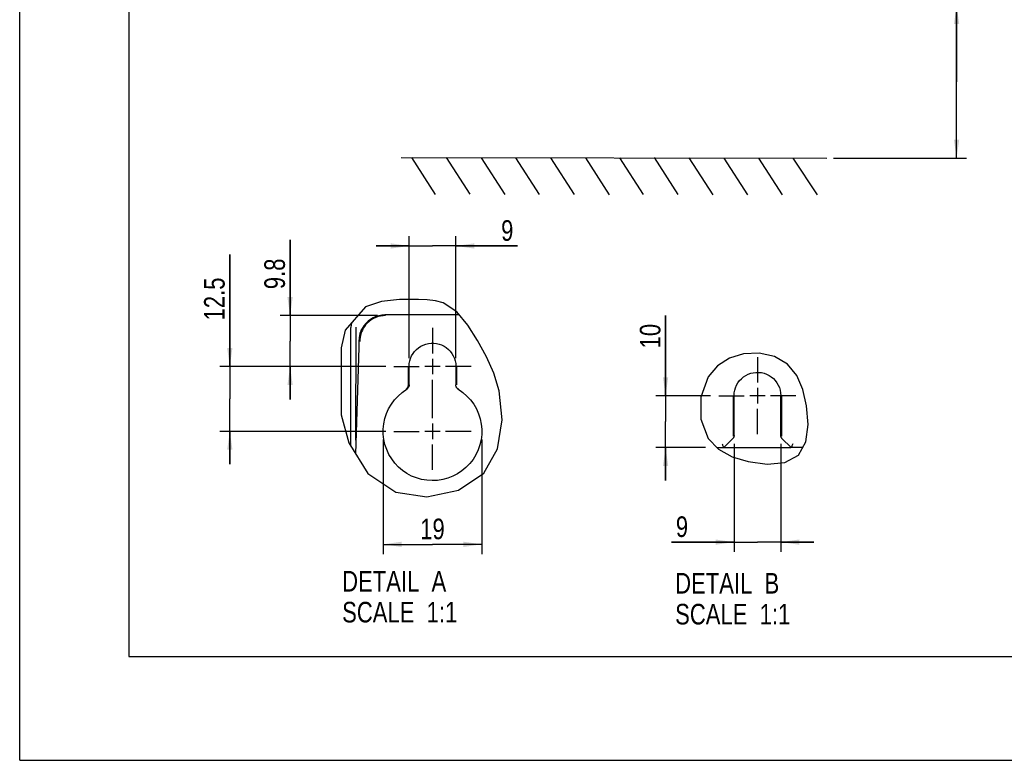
# Model space of a CAD drawing. Header units: inches. Extents: x 0 to 117, y 0 to 83.
# Tile 1 of 75: x 0 to 37, y 0 to 28. Entities that reach past the tile are written whole.
import ezdxf

# ---------------------------------------------------------------- set-up
doc = ezdxf.new("R2010")
doc.units = ezdxf.units.IN
doc.header["$LTSCALE"] = 6.431102
doc.header["$MEASUREMENT"] = 0
doc.linetypes.add('CENTER', pattern=[0.6, 0.375, -0.075, 0.075, -0.075])
doc.layers.get('0').update_dxf_attribs({"linetype": 'CONTINUOUS'})
doc.layers.add('DEFAULT_1', color=7, linetype='CENTER')
doc.styles.get("Standard").update_dxf_attribs({"font": 'txt', "width": 0.8})
doc.dimstyles.new('DIMSTYLE_1', dxfattribs={"dimtxt": 0.78125, "dimasz": 0.7, "dimexe": 0.18, "dimexo": 0.0625, "dimgap": 0.09, "dimtad": 1, "dimdec": 1, "dimzin": 4, "dimdsep": 46, "dimtxsty": 'STANDARD', "dimblk": '_FILLED', "dimblk1": '_FILLED', "dimblk2": '_FILLED', "dimcen": 0.09, "dimadec": 0, "dimazin": 0, "dimtfac": 1, "dimtdec": 1, "dimtofl": 0, "dimtmove": 0, "dimatfit": 3, "dimldrblk": '_FILLED', "dimfxl": 1, "dimtolj": 1, "dimtzin": 4, "dimarcsym": 0})
doc.dimstyles.new('DIMSTYLE_3', dxfattribs={"dimtxt": 0.78125, "dimasz": 0.7, "dimexe": 0.18, "dimexo": 0.0625, "dimgap": 0.09, "dimtad": 1, "dimdec": 1, "dimlfac": 0.2, "dimzin": 4, "dimdsep": 46, "dimtxsty": 'STANDARD', "dimblk": '_FILLED', "dimblk1": '_FILLED', "dimblk2": '_FILLED', "dimcen": 0.09, "dimadec": 0, "dimazin": 0, "dimtfac": 1, "dimtdec": 1, "dimtofl": 0, "dimtmove": 0, "dimatfit": 3, "dimldrblk": '_FILLED', "dimfxl": 1, "dimtolj": 1, "dimtzin": 4, "dimarcsym": 0})

# ---------------------------------------------------------------- blocks, each defined once
blk = doc.blocks.new('_FILLED')
at = {"color": 0, "linetype": 'BYBLOCK'}
blk.add_solid([(0, 0), (-1, 0.143), (-1, -0.143)], dxfattribs=at)
blk = doc.blocks.new('*D1')
at = {"color": 7, "linetype": 'CONTINUOUS'}
for p, q in [((35.527, 25.726), (35.527, 34.265)), ((27.664, 28.618), (35.332, 28.618)), ((35.332, 28.618), (35.902, 28.618)), ((35.527, 28.618), (35.527, 25.726)), ((35.527, 22.834), (35.527, 25.726)), ((30.862, 22.834), (35.332, 22.834)), ((35.332, 22.834), (35.902, 22.834))]:
    blk.add_line(p, q, dxfattribs=at)
at = {"color": 7, "linetype": 'CONTINUOUS', "xscale": 0.7, "yscale": 0.7, "zscale": 0.7}
for p, rotation in [((35.527, 28.618), 90), ((35.527, 22.834), 270)]:
    blk.add_blockref('_FILLED', p, dxfattribs=dict(at, rotation=rotation))
at = {"color": 7, "linetype": 'CONTINUOUS', "insert": (34.55, 29.89), "char_height": 0.78125, "width": 9.375, "attachment_point": 1, "rotation": 90, "line_spacing_factor": 0.9}
blk.add_mtext('200 MIN\\PAIR SPACE INLET', dxfattribs=at)
blk = doc.blocks.new('*D8')
at = {"color": 7, "linetype": 'CONTINUOUS'}
for p, q in [((7.968, 14.934), (7.968, 19.182)), ((7.968, 19.182), (7.968, 13.705)), ((13.879, 14.934), (7.593, 14.934)), ((7.968, 11.226), (7.968, 13.705)), ((13.879, 12.476), (7.593, 12.476)), ((7.968, 12.476), (7.968, 11.226))]:
    blk.add_line(p, q, dxfattribs=at)
at = {"color": 7, "linetype": 'CONTINUOUS', "xscale": 0.7, "yscale": 0.7, "zscale": 0.7}
for p, rotation in [((7.968, 14.934), 270), ((7.968, 12.476), 90)]:
    blk.add_blockref('_FILLED', p, dxfattribs=dict(at, rotation=rotation))
at = {"color": 7, "linetype": 'CONTINUOUS', "insert": (6.991, 16.682), "char_height": 0.7812, "width": 2.5, "attachment_point": 1, "rotation": 90, "line_spacing_factor": 0.9}
blk.add_mtext('12.5', dxfattribs=at)
blk = doc.blocks.new('*D9')
at = {"color": 7, "linetype": 'CONTINUOUS'}
for p, q in [((10.253, 16.867), (10.253, 19.742)), ((10.253, 19.742), (10.253, 15.9)), ((13.564, 16.867), (9.878, 16.867)), ((10.253, 13.684), (10.253, 15.9)), ((13.879, 14.934), (9.878, 14.934)), ((10.253, 14.934), (10.253, 13.684))]:
    blk.add_line(p, q, dxfattribs=at)
at = {"color": 7, "linetype": 'CONTINUOUS', "xscale": 0.7, "yscale": 0.7, "zscale": 0.7}
for p, rotation in [((10.253, 16.867), 270), ((10.253, 14.934), 90)]:
    blk.add_blockref('_FILLED', p, dxfattribs=dict(at, rotation=rotation))
at = {"color": 7, "linetype": 'CONTINUOUS', "insert": (9.277, 17.867), "char_height": 0.7812, "width": 1.875, "attachment_point": 1, "rotation": 90, "line_spacing_factor": 0.9}
blk.add_mtext('9.8', dxfattribs=at)
blk = doc.blocks.new('*D10')
at = {"color": 7, "linetype": 'CONTINUOUS'}
for p, q in [((14.768, 15.25), (14.768, 19.882)), ((16.539, 15.25), (16.539, 19.882)), ((14.768, 19.507), (13.518, 19.507)), ((13.518, 19.507), (15.653, 19.507)), ((18.881, 19.507), (15.653, 19.507)), ((16.539, 19.507), (18.881, 19.507))]:
    blk.add_line(p, q, dxfattribs=at)
at = {"color": 7, "linetype": 'CONTINUOUS', "xscale": 0.7, "yscale": 0.7, "zscale": 0.7}
blk.add_blockref('_FILLED', (14.768, 19.507), dxfattribs=at)
at = {"color": 7, "linetype": 'CONTINUOUS', "xscale": 0.7, "yscale": 0.7, "zscale": 0.7, "rotation": 180}
blk.add_blockref('_FILLED', (16.539, 19.507), dxfattribs=at)
at = {"color": 7, "linetype": 'CONTINUOUS', "insert": (18.256, 20.484), "char_height": 0.781, "width": 0.625, "attachment_point": 1, "line_spacing_factor": 0.9}
blk.add_mtext('9', dxfattribs=at)
blk = doc.blocks.new('*D11')
at = {"color": 7, "linetype": 'CONTINUOUS'}
for p, q in [((13.783, 12.165), (13.783, 7.815)), ((17.524, 12.165), (17.524, 7.815)), ((13.783, 8.19), (15.653, 8.19)), ((17.524, 8.19), (15.653, 8.19))]:
    blk.add_line(p, q, dxfattribs=at)
at = {"color": 7, "linetype": 'CONTINUOUS', "xscale": 0.7, "yscale": 0.7, "zscale": 0.7, "rotation": 180}
blk.add_blockref('_FILLED', (13.783, 8.19), dxfattribs=at)
at = {"color": 7, "linetype": 'CONTINUOUS', "xscale": 0.7, "yscale": 0.7, "zscale": 0.7}
blk.add_blockref('_FILLED', (17.524, 8.19), dxfattribs=at)
at = {"color": 7, "linetype": 'CONTINUOUS', "insert": (15.653, 9.166), "char_height": 0.7812, "width": 1.25, "attachment_point": 2, "line_spacing_factor": 0.9}
blk.add_mtext('19', dxfattribs=at)
blk = doc.blocks.new('*D12')
at = {"color": 7, "linetype": 'CONTINUOUS'}
for p, q in [((27.09, 12.002), (27.09, 7.9)), ((28.862, 12.002), (28.862, 7.9)), ((27.09, 8.275), (24.721, 8.275)), ((24.721, 8.275), (27.976, 8.275)), ((30.112, 8.275), (27.976, 8.275)), ((28.862, 8.275), (30.112, 8.275))]:
    blk.add_line(p, q, dxfattribs=at)
at = {"color": 7, "linetype": 'CONTINUOUS', "xscale": 0.7, "yscale": 0.7, "zscale": 0.7}
blk.add_blockref('_FILLED', (27.09, 8.275), dxfattribs=at)
at = {"color": 7, "linetype": 'CONTINUOUS', "xscale": 0.7, "yscale": 0.7, "zscale": 0.7, "rotation": 180}
blk.add_blockref('_FILLED', (28.862, 8.275), dxfattribs=at)
at = {"color": 7, "linetype": 'CONTINUOUS', "insert": (25.346, 9.251), "char_height": 0.781, "width": 0.625, "attachment_point": 3, "line_spacing_factor": 0.9}
blk.add_mtext('9', dxfattribs=at)
blk = doc.blocks.new('*D13')
at = {"color": 7, "linetype": 'CONTINUOUS'}
for p, q in [((24.493, 13.827), (24.493, 16.872)), ((24.493, 16.872), (24.493, 12.843)), ((26.202, 13.827), (24.118, 13.827)), ((24.493, 10.61), (24.493, 12.843)), ((26.012, 11.86), (24.118, 11.86)), ((24.493, 11.86), (24.493, 10.61))]:
    blk.add_line(p, q, dxfattribs=at)
at = {"color": 7, "linetype": 'CONTINUOUS', "xscale": 0.7, "yscale": 0.7, "zscale": 0.7}
for p, rotation in [((24.493, 13.827), 270), ((24.493, 11.86), 90)]:
    blk.add_blockref('_FILLED', p, dxfattribs=dict(at, rotation=rotation))
at = {"color": 7, "linetype": 'CONTINUOUS', "insert": (23.517, 15.622), "char_height": 0.7812, "width": 1.25, "attachment_point": 1, "rotation": 90, "line_spacing_factor": 0.9}
blk.add_mtext('10', dxfattribs=at)

msp = doc.modelspace()

# ---------------------------------------------------------------- linework, layer by layer
at = {"color": 7, "linetype": 'CONTINUOUS'}
for p, q in [((0, 0), (0, 82.677)), ((4.134, 78.74), (4.134, 3.937)), ((14.472, 22.862), (30.613, 22.836)), ((14.862, 22.857), (15.761, 21.461)), ((16.175, 22.865), (17.074, 21.469)), ((17.502, 22.852), (18.401, 21.456)), ((18.806, 22.851), (19.705, 21.455)), ((20.126, 22.854), (21.025, 21.458)), ((21.453, 22.843), (22.352, 21.447)), ((22.746, 22.851), (23.645, 21.455)), ((24.062, 22.856), (24.961, 21.46)), ((25.379, 22.846), (26.278, 21.451)), ((26.696, 22.838), (27.595, 21.443)), ((28.01, 22.839), (28.909, 21.443)), ((29.314, 22.834), (30.245, 21.439)), ((13.117, 17.198), (12.343, 16.311)), ((13.715, 17.403), (13.117, 17.198)), ((14.402, 17.472), (13.715, 17.403)), ((15.117, 17.471), (14.402, 17.472)), ((15.447, 17.46), (15.117, 17.471)), ((15.763, 17.426), (15.447, 17.46)), ((16.057, 17.349), (15.763, 17.426)), ((16.575, 17.014), (16.057, 17.349)), ((16.68, 16.889), (13.851, 16.889)), ((17, 16.506), (16.575, 17.014)), ((17.361, 15.924), (17, 16.506)), ((12.343, 16.311), (12.185, 15.644)), ((12.554, 11.909), (12.561, 16.411)), ((12.75, 12.137), (12.756, 16.423)), ((12.862, 15.713), (12.861, 15.655)), ((12.864, 15.806), (12.862, 15.713)), ((12.865, 15.895), (12.864, 15.806)), ((17.7, 15.302), (17.361, 15.924)), ((12.185, 15.644), (12.185, 13.103)), ((12.861, 15.655), (12.733, 11.622)), ((27.443, 15.419), (26.918, 15.252)), ((28.043, 15.442), (27.443, 15.419)), ((28.62, 15.308), (28.043, 15.442)), ((14.768, 14.237), (14.768, 14.937)), ((15.653, 15.226), (15.653, 14.641)), ((16.539, 14.937), (16.539, 14.237)), ((17.979, 14.676), (17.7, 15.302)), ((26.463, 14.954), (26.109, 14.54)), ((26.918, 15.252), (26.463, 14.954)), ((29.111, 15.025), (28.62, 15.308)), ((29.469, 14.599), (29.111, 15.025)), ((14.741, 14.243), (14.741, 14.928)), ((15.946, 14.934), (15.361, 14.934)), ((16.566, 14.928), (16.566, 14.243)), ((18.179, 14.014), (17.979, 14.676)), ((29.702, 14.063), (29.469, 14.599)), ((26.109, 14.54), (25.825, 13.772)), ((14.649, 14.076), (14.674, 14.07)), ((16.658, 14.076), (16.633, 14.07)), ((18.295, 12.912), (18.179, 14.014)), ((27.064, 12.288), (27.064, 13.837)), ((27.09, 12.314), (27.09, 13.828)), ((28.268, 13.827), (27.683, 13.827)), ((27.976, 14.12), (27.976, 13.535)), ((28.862, 12.314), (28.862, 13.828)), ((28.888, 13.837), (28.888, 12.288)), ((29.838, 13.449), (29.702, 14.063)), ((25.825, 13.772), (25.826, 12.941)), ((29.897, 12.736), (29.838, 13.449)), ((12.185, 13.103), (12.475, 12.034)), ((15.653, 12.768), (15.653, 12.184)), ((18.124, 11.817), (18.295, 12.912)), ((25.826, 12.941), (26.109, 12.206)), ((29.815, 12.074), (29.897, 12.736)), ((15.946, 12.476), (15.361, 12.476)), ((12.475, 12.034), (13.197, 10.881)), ((26.109, 12.206), (26.502, 11.796)), ((26.696, 11.86), (27.047, 12.21)), ((28.905, 12.21), (29.255, 11.86)), ((29.535, 11.569), (29.815, 12.074)), ((17.603, 10.892), (18.124, 11.817)), ((26.441, 11.86), (29.244, 11.86)), ((26.502, 11.796), (27.019, 11.51)), ((29.696, 11.86), (29.255, 11.86)), ((27.019, 11.51), (27.625, 11.326)), ((27.625, 11.326), (28.343, 11.233)), ((28.343, 11.233), (29.016, 11.296)), ((29.016, 11.296), (29.535, 11.569)), ((13.197, 10.881), (14.269, 10.164)), ((16.636, 10.242), (17.603, 10.892)), ((14.269, 10.164), (15.441, 9.993)), ((15.441, 9.993), (16.636, 10.242)), ((4.134, 3.937), (112.795, 3.937)), ((0, 0), (116.929, 0))]:
    msp.add_line(p, q, dxfattribs=at)
for points in [[(13.851, 16.889), (13.734, 16.882), (13.62, 16.861), (13.508, 16.827), (13.402, 16.781), (13.301, 16.721), (13.209, 16.651), (13.125, 16.57), (13.052, 16.48), (12.989, 16.381)], [(13.877, 16.867), (13.781, 16.862), (13.685, 16.848), (13.592, 16.825), (13.501, 16.792), (13.414, 16.751), (13.331, 16.702), (13.254, 16.644), (13.182, 16.58), (13.117, 16.509)], [(12.578, 16.58), (12.566, 16.51), (12.561, 16.411)], [(13.117, 16.509), (13.072, 16.449), (13.031, 16.386), (12.995, 16.319), (12.964, 16.251), (12.939, 16.18), (12.919, 16.108), (12.905, 16.034), (12.896, 15.96), (12.893, 15.885)], [(12.9, 16.161), (12.893, 16.132), (12.887, 16.103), (12.881, 16.075), (12.876, 16.046), (12.873, 16.018), (12.87, 15.99), (12.867, 15.961), (12.866, 15.933), (12.865, 15.905)], [(12.9, 16.161), (12.907, 16.186), (12.915, 16.211), (12.924, 16.236), (12.933, 16.261), (12.943, 16.286), (12.954, 16.31), (12.965, 16.334), (12.977, 16.358), (12.989, 16.381)], [(14.768, 14.937), (14.775, 15.043), (14.792, 15.144), (14.822, 15.242), (14.863, 15.336), (14.915, 15.425), (14.976, 15.507), (15.045, 15.581), (15.124, 15.647), (15.208, 15.703), (15.299, 15.749), (15.397, 15.785), (15.496, 15.809), (15.598, 15.821), (15.702, 15.821), (15.804, 15.81), (15.903, 15.787), (16.001, 15.752), (16.093, 15.707), (16.178, 15.651), (16.258, 15.585), (16.328, 15.511), (16.39, 15.428), (16.443, 15.338), (16.485, 15.243), (16.514, 15.145), (16.533, 15.043), (16.539, 14.937)], [(27.09, 13.828), (27.097, 13.934), (27.115, 14.035), (27.144, 14.132), (27.185, 14.226), (27.237, 14.316), (27.298, 14.398), (27.367, 14.472), (27.446, 14.538), (27.53, 14.594), (27.622, 14.64), (27.719, 14.676), (27.819, 14.7), (27.92, 14.712), (28.024, 14.712), (28.126, 14.701), (28.225, 14.678), (28.323, 14.643), (28.415, 14.597), (28.5, 14.542), (28.58, 14.476), (28.651, 14.402), (28.712, 14.319), (28.765, 14.229), (28.807, 14.134), (28.837, 14.036), (28.855, 13.934), (28.862, 13.828)], [(14.649, 14.076), (14.667, 14.089), (14.683, 14.104), (14.698, 14.12), (14.711, 14.138), (14.722, 14.158), (14.73, 14.178), (14.736, 14.199), (14.74, 14.221), (14.741, 14.243)], [(14.768, 14.237), (14.766, 14.215), (14.763, 14.193), (14.756, 14.172), (14.748, 14.151), (14.737, 14.132), (14.724, 14.114), (14.709, 14.097), (14.693, 14.083)], [(16.614, 14.083), (16.598, 14.097), (16.583, 14.114), (16.57, 14.132), (16.559, 14.151), (16.551, 14.172), (16.544, 14.193), (16.541, 14.214), (16.539, 14.237)], [(14.519, 10.99), (14.367, 11.12), (14.228, 11.267), (14.106, 11.427), (14.002, 11.6), (13.917, 11.785), (13.852, 11.975), (13.809, 12.168), (13.787, 12.367), (13.785, 12.564), (13.805, 12.762), (13.847, 12.958), (13.908, 13.147), (13.99, 13.33), (14.093, 13.506), (14.213, 13.668), (14.349, 13.815), (14.503, 13.949), (14.693, 14.083)], [(16.614, 14.083), (16.805, 13.948), (16.959, 13.814), (17.096, 13.666), (17.216, 13.503), (17.319, 13.327), (17.401, 13.143), (17.462, 12.952), (17.503, 12.754), (17.522, 12.555), (17.52, 12.356), (17.496, 12.156), (17.451, 11.962), (17.384, 11.771), (17.296, 11.585), (17.19, 11.411), (17.066, 11.252), (16.924, 11.105), (16.769, 10.976), (16.602, 10.865), (16.422, 10.772), (16.235, 10.699), (16.041, 10.648), (15.84, 10.616), (15.64, 10.607), (15.44, 10.619), (15.241, 10.653), (15.049, 10.707), (14.863, 10.782), (14.685, 10.877), (14.519, 10.99)], [(26.635, 12.007), (26.646, 11.981), (26.657, 11.956), (26.666, 11.932), (26.675, 11.911)], [(27.09, 12.314), (27.089, 12.301), (27.088, 12.289), (27.085, 12.276), (27.081, 12.264), (27.076, 12.252), (27.07, 12.241), (27.063, 12.23), (27.055, 12.22), (27.047, 12.21)], [(28.905, 12.21), (28.896, 12.22), (28.888, 12.23), (28.881, 12.241), (28.875, 12.252), (28.87, 12.264), (28.867, 12.276), (28.864, 12.289), (28.862, 12.301), (28.862, 12.314)], [(29.316, 12.007), (29.306, 11.981), (29.295, 11.956), (29.285, 11.932), (29.276, 11.911)], [(26.675, 11.911), (26.688, 11.878), (26.693, 11.868), (26.695, 11.862), (26.696, 11.86)], [(29.276, 11.911), (29.263, 11.878), (29.259, 11.868), (29.256, 11.862), (29.255, 11.86)]]:
    msp.add_lwpolyline(points, dxfattribs=at)
at = {"layer": 'DEFAULT_1', "color": 7, "linetype": 'CENTER'}
for p, q in [((15.653, 16.395), (15.653, 15.434)), ((27.976, 15.289), (27.976, 14.327)), ((14.192, 14.934), (15.153, 14.934)), ((17.115, 14.934), (16.153, 14.934)), ((15.653, 12.976), (15.653, 14.434)), ((26.514, 13.827), (27.476, 13.827)), ((29.437, 13.827), (28.476, 13.827)), ((27.976, 12.366), (27.976, 13.327)), ((14.192, 12.476), (15.153, 12.476)), ((17.115, 12.476), (16.153, 12.476)), ((15.653, 11.014), (15.653, 11.976))]:
    msp.add_line(p, q, dxfattribs=at)

# ---------------------------------------------------------------- texts
at = {"color": 7, "linetype": 'CONTINUOUS', "char_height": 0.7812, "width": 6.25, "attachment_point": 1, "line_spacing_factor": 0.9}
for s, insert in [('DETAIL  A\\PSCALE  1:1', (12.227, 7.181)), ('DETAIL  B\\PSCALE  1:1', (24.855, 7.105))]:
    msp.add_mtext(s, dxfattribs=dict(at, insert=insert))

# ---------------------------------------------------------------- dimensions: what is measured, and where the dimension line sits
at = {"color": 7, "linetype": 'CONTINUOUS'}
dim = msp.add_linear_dim(base=(35.527, 22.834), p1=(27.664, 28.618), p2=(30.862, 22.834), angle=270, text='200 MIN\\PAIR SPACE INLET', dimstyle='DIMSTYLE_1', dxfattribs=at)
dim.commit()
dim.dimension.update_dxf_attribs({"geometry": '*D1', "text_midpoint": (35.527, 34.578), "dimtype": 160})
for base, p1, p2, picture, middle in [((16.539, 19.507), (14.768, 15.25), (16.539, 15.25), '*D10', (18.568, 20.093)), ((17.524, 8.19), (13.783, 12.165), (17.524, 12.165), '*D11', (15.028, 8.776)), ((28.862, 8.275), (27.09, 12.002), (28.862, 12.002), '*D12', (24.409, 8.861))]:
    dim = msp.add_linear_dim(base=base, p1=p1, p2=p2, dimstyle='DIMSTYLE_3', dxfattribs=at)
    dim.commit()
    dim.dimension.update_dxf_attribs({"geometry": picture, "text_midpoint": middle, "dimtype": 160})
for base, p1, p2, angle, picture, middle in [((10.253, 16.867), (13.879, 14.934), (13.564, 16.867), 90, '*D9', (9.667, 18.804)), ((7.968, 12.476), (13.879, 14.934), (13.879, 12.476), 270, '*D8', (7.382, 17.932)), ((24.493, 11.86), (26.202, 13.827), (26.012, 11.86), 270, '*D13', (23.907, 16.247))]:
    dim = msp.add_linear_dim(base=base, p1=p1, p2=p2, angle=angle, dimstyle='DIMSTYLE_3', dxfattribs=at)
    dim.commit()
    dim.dimension.update_dxf_attribs({"geometry": picture, "text_midpoint": middle, "dimtype": 160})

doc.saveas('drawing.dxf')
